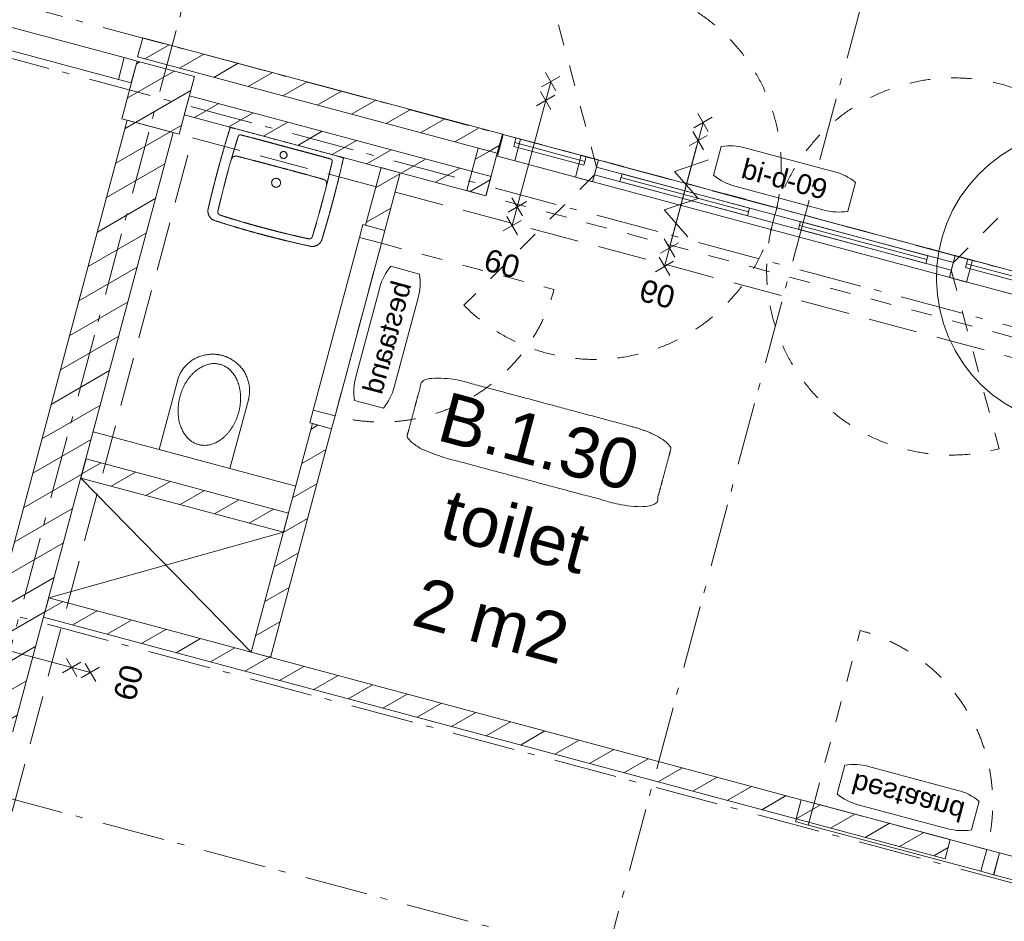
# Model space of a CAD drawing. Header units: millimetres. Extents: x -62314 to 79800, y -34032 to 28340.
# Tile 18 of 256: x 21959 to 26917, y -10217 to -5678. Entities that reach past the tile are written whole.
import ezdxf
from ezdxf.enums import TextEntityAlignment as Align

# ---------------------------------------------------------------- set-up
doc = ezdxf.new("R2010")
doc.units = ezdxf.units.MM
doc.header["$LTSCALE"] = 508
doc.header["$PDMODE"] = 1
doc.header["$PDSIZE"] = -2
for name, pattern in [('Dash Style-1', [0.41664, 0.20828, -0.20836]), ('Dash Style-2', [0.694425, 0.48607, -0.208355]), ('Dash Style-6', [1.04164, 0.625, -0.20828, 0.06943, -0.13893])]:
    doc.linetypes.add(name, pattern=pattern)
for name, color, linetype, lineweight in [('(00) tekening-bovenliggend', 8, 'Dash Style-1', 0), ('(00) tekening-lijn draairichting', 7, 'Dash Style-1', 0), ('(00) tekening-merk kozijn', 40, 'Continuous', 0), ('(00) tekening-stramien-algemeen', 7, 'Dash Style-6', 0), ('(00) tekening-verwijzing', 33, 'Fence_Line', 0), ('(00) tekst-algemeen', 8, 'Continuous', 0), ('(00) tekst-ruimtenummer-algemeen', 8, 'Continuous', 0), ('(00) tekst-ruimtenummer-gradering', 8, 'Continuous', 0), ('(00) tekst-tekening verwijzing', 8, 'Continuous', 0), ('(04) bouwaanvraag-brandweer-bestaand-WBDBO 60min', 1, 'Dash Style-2', 0), ('(21) buitenwanden-bestaand', 7, 'Continuous', 0), ('(74) sanitair vast', 8, 'Continuous', 0), ('(7_) vaste voorzieningen-(74) sanitair', 8, 'Continuous', 0), ('None', 7, 'Continuous', 0)]:
    doc.layers.add(name, color=color, linetype=linetype, lineweight=lineweight)
doc.styles.add('Arial', font='Arial')
doc.styles.add('Arial Bold (bold)', font='Arial Bold')
doc.styles.add('Arial Italic (italic)', font='Arial Italic')
doc.linetypes.add('Fence_Line', pattern='A,0,[1,Fence_Line.shx,S=0.19685,R=0,X=0,Y=-0.441942],-5', length=5)
pattern_1 = [(45, (0, 0), (-89.80256, 89.80256), [])]

# ---------------------------------------------------------------- blocks, each defined once
blk = doc.blocks.new('Group-56-1')
at = {"layer": '(04) bouwaanvraag-brandweer-bestaand-WBDBO 60min', "color": 1, "linetype": 'Continuous', "lineweight": 0, "transparency": 33554687}
for p, q in [((37.5, 412.5), (-37.5, 337.5)), ((37.5, 337.5), (-37.5, 412.5))]:
    blk.add_line(p, q, dxfattribs=at)
blk = doc.blocks.new('Group-57-1')
at = {"layer": '(04) bouwaanvraag-brandweer-bestaand-WBDBO 60min', "color": 1, "linetype": 'Continuous', "lineweight": 0, "transparency": 33554687}
for p, q in [((37.5, -412.5), (-37.5, -337.5)), ((37.5, -337.5), (-37.5, -412.5))]:
    blk.add_line(p, q, dxfattribs=at)
blk = doc.blocks.new('Group-58-1')
at = {"layer": '(04) bouwaanvraag-brandweer-bestaand-WBDBO 60min', "color": 1, "linetype": 'Continuous', "lineweight": 0, "transparency": 33554687}
for p, q in [((37.5, 314.5), (-37.5, 239.5)), ((37.5, 239.5), (-37.5, 314.5))]:
    blk.add_line(p, q, dxfattribs=at)
blk = doc.blocks.new('Group-59-1')
at = {"layer": '(04) bouwaanvraag-brandweer-bestaand-WBDBO 60min', "color": 1, "linetype": 'Continuous', "lineweight": 0, "transparency": 33554687}
for p, q in [((37.5, -314.5), (-37.5, -239.5)), ((37.5, -239.5), (-37.5, -314.5))]:
    blk.add_line(p, q, dxfattribs=at)
blk = doc.blocks.new('brand-60 wbdbo')
at = {"layer": '(04) bouwaanvraag-brandweer-bestaand-WBDBO 60min', "color": 1, "linetype": 'Continuous', "lineweight": 0, "transparency": 33554687}
blk.add_line((0, 375), (0, -375), dxfattribs=at)
at = {"layer": '(04) bouwaanvraag-brandweer-bestaand-WBDBO 60min', "color": 7, "linetype": 'Continuous', "lineweight": 0, "transparency": 33554687}
blk.add_point((0, 0), dxfattribs=at)
at = {"layer": '(04) bouwaanvraag-brandweer-bestaand-WBDBO 60min', "color": 1, "transparency": 33554687}
for name in ['Group-56-1', 'Group-58-1', 'Group-59-1', 'Group-57-1']:
    blk.add_blockref(name, (0, 0), dxfattribs=at)
at = {"layer": '(04) bouwaanvraag-brandweer-bestaand-WBDBO 60min', "color": 1, "transparency": 33554687, "insert": (0, -630.6), "char_height": 113.27, "attachment_point": 8, "line_spacing_factor": 0.962448, "style": 'Arial'}
blk.add_mtext('60', dxfattribs=at)
blk = doc.blocks.new('Group-62-1')
at = {"layer": 'None', "color": 17, "transparency": 33554687, "rotation": 90}
blk.add_blockref('brand-60 wbdbo', (23769.9, 8186.6), dxfattribs=at)
blk = doc.blocks.new('00-merk kozijn')
at = {"layer": '(00) tekening-merk kozijn', "color": 2, "lineweight": 0, "transparency": 33554687, "flags": 128}
blk.add_lwpolyline([(233.3, 50, 0.105357), (349.4, 74.7), (350, 75), (350, 225), (349.4, 225.3, 0.105357), (233.3, 250), (-233.3, 250, 0.105357), (-349.4, 225.3), (-350, 225), (-350, 75), (-349.4, 74.7, 0.105357), (-233.3, 50)], format="xyb", close=True, dxfattribs=at)
at = {"layer": 'None', "color": 7, "linetype": 'Continuous', "lineweight": 0, "transparency": 33554687}
blk.add_point((0, 0), dxfattribs=at)
at = {"layer": '(00) tekening-merk kozijn', "color": 2, "transparency": 33554687, "style": 'Arial'}
blk.add_attdef('MERK', text='', height=100.7, dxfattribs=at).set_placement((0, 149.9), align=Align.MIDDLE_CENTER)
blk = doc.blocks.new('bi-BESTAAND-01')
at = {"layer": '(00) tekening-lijn draairichting', "color": 17, "lineweight": 0, "transparency": 33554687, "flags": 128}
blk.add_lwpolyline([(67, -114), (67, -1014, 0.414214), (967, -114)], format="xyb", close=True, dxfattribs=at)
at = {"layer": 'None', "color": 17, "lineweight": 0, "transparency": 33554687, "flags": 128}
for points in [[(0, 0), (67, 0), (67, -114), (0, -114)], [(67, 0), (967, 0), (967, -114), (67, -114)], [(967, 0), (1034, 0), (1034, -114), (967, -114)]]:
    blk.add_lwpolyline(points, close=True, dxfattribs=at)
at = {"layer": '(00) tekening-merk kozijn', "color": 1, "transparency": 33554687}
ref = blk.add_blockref('00-merk kozijn', (517, -114), dxfattribs=dict(at, rotation=180))
ref.add_attrib('MERK', 'bestaand', dxfattribs={"color": 2, "transparency": 33554687, "height": 100.69, "style": 'Arial'}).set_placement((517, -263.9), align=Align.MIDDLE_CENTER)
blk = doc.blocks.new('Group-69-1')
at = {"layer": '(00) tekening-lijn draairichting', "color": 17, "lineweight": 0, "transparency": 33554687, "flags": 128}
blk.add_lwpolyline([(21738.8, 11220.2), (21738.8, 12120.2, -0.414214), (22638.8, 11220.2)], format="xyb", close=True, dxfattribs=at)
at = {"layer": 'None', "color": 17, "lineweight": 0, "transparency": 33554687, "flags": 128}
for points in [[(21671.8, 11220.2), (21738.8, 11220.2), (21738.8, 11106.2), (21671.8, 11106.2)], [(21738.8, 11220.2), (22638.8, 11220.2), (22638.8, 11106.2), (21738.8, 11106.2)], [(22638.8, 11220.2), (22705.8, 11220.2), (22705.8, 11106.2), (22638.8, 11106.2)], [(22705.8, 11220.4), (23508, 11220.4), (23508, 11106.4), (22705.8, 11106.4)], [(23508, 11220.4), (23575, 11220.4), (23575, 11106.4), (23508, 11106.4)]]:
    blk.add_lwpolyline(points, close=True, dxfattribs=at)
at = {"layer": '(00) tekening-merk kozijn', "color": 1, "transparency": 33554687}
ref = blk.add_blockref('00-merk kozijn', (22188.8, 11220.2), dxfattribs=dict(at, xscale=-1))
ref.add_attrib('MERK', 'bestaand', dxfattribs={"color": 2, "transparency": 33554687, "height": 100.69, "style": 'Arial'}).set_placement((22188.8, 11370.1), align=Align.MIDDLE_CENTER)
blk = doc.blocks.new('bi-BESTAAND-02')
at = {"layer": '(00) tekening-lijn draairichting', "color": 17, "lineweight": 0, "transparency": 33554687, "flags": 128}
blk.add_lwpolyline([(67, -114), (67, -1014, 0.414214), (967, -114)], format="xyb", close=True, dxfattribs=at)
at = {"layer": 'None', "color": 17, "lineweight": 0, "transparency": 33554687, "flags": 128}
for points in [[(0, 0), (67, 0), (67, -114), (0, -114)], [(67, 0), (967, 0), (967, -114), (67, -114)], [(967, 0), (1034, 0), (1034, -114), (967, -114)], [(1034, -0.2), (1593, -0.2), (1593, -114.2), (1034, -114.2)], [(1593, -0.2), (1660, -0.2), (1660, -114.2), (1593, -114.2)]]:
    blk.add_lwpolyline(points, close=True, dxfattribs=at)
at = {"layer": '(00) tekening-merk kozijn', "color": 1, "transparency": 33554687}
ref = blk.add_blockref('00-merk kozijn', (517, -114), dxfattribs=dict(at, rotation=180))
ref.add_attrib('MERK', 'bestaand', dxfattribs={"color": 2, "transparency": 33554687, "height": 100.69, "style": 'Arial'}).set_placement((517, -263.9), align=Align.MIDDLE_CENTER)
blk = doc.blocks.new('Group-72-1')
at = {"layer": '(00) tekening-bovenliggend', "color": 17, "lineweight": 0, "transparency": 33554687, "flags": 128}
blk.add_lwpolyline([(25447.2, 11341.4), (25447.2, 11020.3), (28299.3, 11020.3), (28299.3, 11341.4)], close=True, dxfattribs=at)
at = {"layer": 'None', "color": 17, "transparency": 33554687}
blk.add_blockref('Group-69-1', (0, 0), dxfattribs=at)
at = {"layer": 'None', "color": 17, "transparency": 33554687, "xscale": -1}
for name, p, rotation in [('bi-BESTAAND-01', (24886.6, 10720.1), 90), ('bi-BESTAAND-02', (27768, 8380.5), 180)]:
    blk.add_blockref(name, p, dxfattribs=dict(at, rotation=rotation))
blk = doc.blocks.new('74 badkamer wasbak')
at = {"layer": '(7_) vaste voorzieningen-(74) sanitair', "color": 17, "lineweight": 0, "transparency": 33554687, "flags": 128}
for points in [[(17.5, -65), (17.4, -66.7), (17.1, -68.4), (16.7, -70.1), (16.1, -71.7), (15.4, -73.3), (14.5, -74.7), (13.5, -76.1), (12.4, -77.4), (11.1, -78.5), (9.7, -79.5), (8.2, -80.4), (6.7, -81.2), (5.1, -81.7), (3.4, -82.2), (1.7, -82.4), (0, -82.5), (-1.7, -82.4), (-3.4, -82.2), (-5.1, -81.7), (-6.7, -81.2), (-8.2, -80.4), (-9.7, -79.5), (-11.1, -78.5), (-12.4, -77.4), (-13.5, -76.1), (-14.5, -74.7), (-15.4, -73.3), (-16.1, -71.7), (-16.7, -70.1), (-17.1, -68.4), (-17.4, -66.7), (-17.5, -65), (-17.4, -63.3), (-17.1, -61.6), (-16.7, -59.9), (-16.1, -58.3), (-15.4, -56.8), (-14.5, -55.3), (-13.5, -53.9), (-12.4, -52.7), (-11.1, -51.5), (-9.7, -50.5), (-8.2, -49.6), (-6.7, -48.9), (-5.1, -48.3), (-3.4, -47.9), (-1.7, -47.6), (0, -47.5), (1.7, -47.6), (3.4, -47.9), (5.1, -48.3), (6.7, -48.9), (8.2, -49.6), (9.7, -50.5), (11.1, -51.5), (12.4, -52.7), (13.5, -53.9), (14.5, -55.3), (15.4, -56.8), (16.1, -58.3), (16.7, -59.9), (17.1, -61.6), (17.4, -63.3)], [(22.5, -210), (22.4, -212.2), (22.1, -214.4), (21.5, -216.5), (20.8, -218.6), (19.8, -220.6), (18.7, -222.5), (17.4, -224.3), (15.9, -225.9), (14.3, -227.4), (12.5, -228.7), (10.6, -229.8), (8.6, -230.8), (6.5, -231.5), (4.4, -232.1), (2.2, -232.4), (0, -232.5), (-2.2, -232.4), (-4.4, -232.1), (-6.5, -231.5), (-8.6, -230.8), (-10.6, -229.8), (-12.5, -228.7), (-14.3, -227.4), (-15.9, -225.9), (-17.4, -224.3), (-18.7, -222.5), (-19.8, -220.6), (-20.8, -218.6), (-21.5, -216.5), (-22.1, -214.4), (-22.4, -212.2), (-22.5, -210), (-22.4, -207.8), (-22.1, -205.6), (-21.5, -203.5), (-20.8, -201.4), (-19.8, -199.4), (-18.7, -197.5), (-17.4, -195.7), (-15.9, -194.1), (-14.3, -192.6), (-12.5, -191.3), (-10.6, -190.2), (-8.6, -189.2), (-6.5, -188.5), (-4.4, -187.9), (-2.2, -187.6), (0, -187.5), (2.2, -187.6), (4.4, -187.9), (6.5, -188.5), (8.6, -189.2), (10.6, -190.2), (12.5, -191.3), (14.3, -192.6), (15.9, -194.1), (17.4, -195.7), (18.7, -197.5), (19.8, -199.4), (20.8, -201.4), (21.5, -203.5), (22.1, -205.6), (22.4, -207.8)]]:
    blk.add_lwpolyline(points, close=True, dxfattribs=at)
for points in [[(-248.9, -162.5, 0.00003), (-248.9, -163.2), (-249, -174.5, 0.00202), (-249.2, -198), (-249.2, -209.3, 0.00003), (-249.2, -210)], [(248.9, -162.5, -0.00003), (248.9, -163.2), (249, -174.5, -0.00202), (249.2, -198), (249.2, -209.3, -0.00003), (249.2, -210)]]:
    blk.add_lwpolyline(points, format="xyb", dxfattribs=at)
at = {"layer": '(7_) vaste voorzieningen-(74) sanitair', "color": 17, "lineweight": 0}
blk.add_open_spline([(0.7, -480), (0.7, -480), (0.7, -480), (27.7, -480), (54.7, -480), (82.6, -479.4), (110.6, -478.8), (147.3, -477.7), (184.1, -476.7), (212.2, -475.5), (240.2, -474.4), (261.5, -474.5), (274.2, -465.8), (296.6, -449), (296.8, -422.5), (297.2, -409.5), (297.6, -396.6), (298.2, -373.4), (298.8, -350.3), (299.3, -316.8), (299.8, -283.3), (299.9, -255.8), (300, -228.2), (299.7, -189.3), (299.5, -150.3), (298.7, -111.5), (297.9, -72.7), (296.7, -36.6), (295.4, -0.5), (295.4, -0.3), (295.4, 0), (0, 0), (-295.4, 0), (-295.4, -0.3), (-295.4, -0.5), (-296.7, -36.6), (-297.9, -72.7), (-298.7, -111.5), (-299.5, -150.3), (-299.7, -189.3), (-300, -228.2), (-299.9, -255.8), (-299.8, -283.3), (-299.3, -316.8), (-298.8, -350.3), (-298.2, -373.4), (-297.6, -396.6), (-297.2, -409.5), (-296.8, -422.5), (-296.6, -449), (-274.2, -465.8), (-261.5, -474.5), (-240.2, -474.4), (-212.2, -475.5), (-184.1, -476.7), (-147.3, -477.7), (-110.6, -478.8), (-82.6, -479.4), (-54.7, -480), (-27.7, -480), (-0.7, -480), (-0.7, -480), (-0.7, -480), (-0.3, -480), (0, -480), (0.3, -480), (0.7, -480)], degree=2, knots=[0, 0, 0, 0, 0, 0.019128, 0.019128, 0.0389, 0.0389, 0.064952, 0.064952, 0.084817, 0.084817, 0.099902, 0.099902, 0.127406, 0.127406, 0.140839, 0.140839, 0.164858, 0.164858, 0.199591, 0.199591, 0.228175, 0.228175, 0.268572, 0.268572, 0.308858, 0.308858, 0.346278, 0.346278, 0.346561, 0.346561, 0.652966, 0.652966, 0.65325, 0.65325, 0.69067, 0.69067, 0.730956, 0.730956, 0.771353, 0.771353, 0.799937, 0.799937, 0.834669, 0.834669, 0.858688, 0.858688, 0.872121, 0.872121, 0.899626, 0.899626, 0.914711, 0.914711, 0.934576, 0.934576, 0.960627, 0.960627, 0.9804, 0.9804, 0.999528, 0.999528, 0.999528, 0.999528, 0.999764, 0.999764, 1, 1, 1], dxfattribs=at)
at = {"layer": '(7_) vaste voorzieningen-(74) sanitair', "color": 17, "lineweight": 0, "transparency": 33554687}
for points, knots in [([(-248.2, -140.3), (-248.2, -139.7), (-247.9, -125.2), (-247.4, -107.1), (-247.2, -99.2), (-246.9, -90.4), (-246.4, -75), (-245.8, -57.1), (-245.3, -43.2), (-245, -36.1), (-245, -35.7)], [0, 0, 0, 0.124088, 0.248176, 0.372264, 0.496353, 0.620441, 0.744529, 0.868617, 0.992705, 1, 1, 1]), ([(-245, -35.7), (-245, -35.7), (-245, -35.4), (-245, -34.9), (-244.9, -34.2), (-244.8, -33.7), (-244.8, -33.1), (-244.7, -32.6), (-244.6, -32.2), (-244.5, -31.7), (-244.4, -31.2), (-244.2, -30.8), (-244.1, -30.5), (-244, -30.2), (-243.9, -29.8), (-243.6, -29.3), (-243.4, -28.9), (-243.1, -28.4), (-242.9, -28), (-242.6, -27.6), (-242.3, -27.2), (-241.9, -26.8), (-241.6, -26.4), (-241.2, -26.1), (-240.9, -25.8), (-240.5, -25.5), (-240.1, -25.2), (-239.7, -24.9), (-239.3, -24.7), (-238.9, -24.5), (-238.5, -24.3), (-238.1, -24.1), (-237.7, -24), (-237.3, -23.8), (-236.9, -23.7), (-236.5, -23.6), (-236.1, -23.5), (-235.6, -23.4), (-235.2, -23.4), (-234.8, -23.3), (-234.4, -23.3), (-234.2, -23.3), (-234.2, -23.3)], [0, 0, 0, 0.024896, 0.049792, 0.074689, 0.099585, 0.124481, 0.149377, 0.174273, 0.199169, 0.224066, 0.248962, 0.273858, 0.298754, 0.32365, 0.348546, 0.373443, 0.398339, 0.423235, 0.448131, 0.473027, 0.497924, 0.52282, 0.547716, 0.572612, 0.597508, 0.622404, 0.647301, 0.672197, 0.697093, 0.721989, 0.746885, 0.771782, 0.796678, 0.821574, 0.84647, 0.871366, 0.896262, 0.921159, 0.946055, 0.970951, 0.995847, 1, 1, 1]), ([(0, -22.7), (-1.4, -22.7), (-14.1, -22.7), (-35.9, -22.6), (-56.8, -22.6), (-76.6, -22.5), (-95.5, -22.5), (-113.4, -22.4), (-130.4, -22.4), (-146.4, -22.5), (-165.2, -22.5), (-190.2, -22.7), (-212.2, -22.9), (-225, -23.1), (-231.7, -23.2), (-233.9, -23.3), (-234.2, -23.3)], [0, 0, 0, 0.070664, 0.141328, 0.211991, 0.282655, 0.353319, 0.423983, 0.494646, 0.56531, 0.635974, 0.706638, 0.777302, 0.847965, 0.918629, 0.989293, 1, 1, 1]), ([(0, -22.7), (1.4, -22.7), (14.1, -22.7), (35.9, -22.6), (56.8, -22.6), (76.6, -22.5), (95.5, -22.5), (113.4, -22.4), (130.4, -22.4), (146.4, -22.5), (165.2, -22.5), (190.2, -22.7), (212.2, -22.9), (225, -23.1), (231.7, -23.2), (233.9, -23.3), (234.2, -23.3)], [0, 0, 0, 0.070664, 0.141328, 0.211991, 0.282655, 0.353319, 0.423983, 0.494646, 0.56531, 0.635974, 0.706638, 0.777302, 0.847965, 0.918629, 0.989293, 1, 1, 1]), ([(245, -35.7), (245, -35.7), (245, -35.4), (245, -34.9), (244.9, -34.2), (244.8, -33.7), (244.8, -33.1), (244.7, -32.6), (244.6, -32.2), (244.5, -31.7), (244.4, -31.2), (244.2, -30.8), (244.1, -30.5), (244, -30.2), (243.9, -29.8), (243.6, -29.3), (243.4, -28.9), (243.1, -28.4), (242.9, -28), (242.6, -27.6), (242.3, -27.2), (241.9, -26.8), (241.6, -26.4), (241.2, -26.1), (240.9, -25.8), (240.5, -25.5), (240.1, -25.2), (239.7, -24.9), (239.3, -24.7), (238.9, -24.5), (238.5, -24.3), (238.1, -24.1), (237.7, -24), (237.3, -23.8), (236.9, -23.7), (236.5, -23.6), (236.1, -23.5), (235.6, -23.4), (235.2, -23.4), (234.8, -23.3), (234.4, -23.3), (234.2, -23.3), (234.2, -23.3)], [0, 0, 0, 0.024896, 0.049792, 0.074689, 0.099585, 0.124481, 0.149377, 0.174273, 0.199169, 0.224066, 0.248962, 0.273858, 0.298754, 0.32365, 0.348546, 0.373443, 0.398339, 0.423235, 0.448131, 0.473027, 0.497924, 0.52282, 0.547716, 0.572612, 0.597508, 0.622404, 0.647301, 0.672197, 0.697093, 0.721989, 0.746885, 0.771782, 0.796678, 0.821574, 0.84647, 0.871366, 0.896262, 0.921159, 0.946055, 0.970951, 0.995847, 1, 1, 1]), ([(248.2, -140.3), (248.2, -139.7), (247.9, -125.2), (247.4, -107.1), (247.2, -99.2), (246.9, -90.4), (246.4, -75), (245.8, -57.1), (245.3, -43.2), (245, -36.1), (245, -35.7)], [0, 0, 0, 0.124088, 0.248176, 0.372264, 0.496353, 0.620441, 0.744529, 0.868617, 0.992705, 1, 1, 1]), ([(-248.2, -140.3), (-248.2, -140.4), (-248.3, -141.8), (-248.3, -144), (-248.4, -146), (-248.5, -147.9), (-248.5, -149.9), (-248.6, -151.9), (-248.7, -153.9), (-248.7, -155.8), (-248.8, -157.8), (-248.8, -159.8), (-248.8, -161.5), (-248.8, -162.4), (-248.9, -162.5)], [0, 0, 0, 0.082192, 0.164384, 0.246575, 0.328767, 0.410959, 0.493151, 0.575343, 0.657534, 0.739726, 0.821918, 0.90411, 0.986301, 1, 1, 1]), ([(-246.8, -151.2), (-246.8, -151.1), (-246.8, -150.7), (-246.8, -150), (-246.7, -149.4), (-246.7, -148.9), (-246.6, -148.3), (-246.5, -147.8), (-246.4, -147.2), (-246.2, -146.7), (-246.1, -146.1), (-245.9, -145.6), (-245.7, -145.1), (-245.5, -144.6), (-245.3, -144), (-245.1, -143.5), (-244.9, -143.1), (-244.8, -142.9), (-244.8, -142.8)], [0, 0, 0, 0.061855, 0.123711, 0.185566, 0.247422, 0.309277, 0.371133, 0.432988, 0.494844, 0.556699, 0.618555, 0.68041, 0.742266, 0.804121, 0.865976, 0.927832, 0.989687, 1, 1, 1]), ([(-244.8, -142.8), (-244.7, -142.8), (-244.5, -142.3), (-244, -141.6), (-243.6, -140.9), (-243.2, -140.3), (-242.7, -139.7), (-242.2, -139.1), (-241.7, -138.6), (-241.2, -138), (-240.6, -137.5), (-240.1, -137), (-239.5, -136.5), (-238.9, -136), (-238.2, -135.6), (-237.7, -135.2), (-237.4, -135), (-237.4, -135)], [0, 0, 0, 0.065934, 0.131868, 0.197802, 0.263736, 0.32967, 0.395605, 0.461539, 0.527473, 0.593407, 0.659341, 0.725275, 0.791209, 0.857143, 0.923077, 0.989011, 1, 1, 1]), ([(-237.4, -135), (-237.3, -135), (-236.9, -134.7), (-236.4, -134.4), (-235.7, -134.1), (-234.8, -133.6), (-233.8, -133.2), (-232.9, -132.9), (-231.9, -132.5), (-230.9, -132.3), (-229.9, -132), (-228.9, -131.8), (-227.9, -131.7), (-226.9, -131.6), (-225.9, -131.5), (-225, -131.4), (-224.6, -131.4), (-224.5, -131.4)], [0, 0, 0, 0.065934, 0.131869, 0.197803, 0.263737, 0.329672, 0.395606, 0.46154, 0.527474, 0.593409, 0.659343, 0.725277, 0.791212, 0.857146, 0.92308, 0.989015, 1, 1, 1]), ([(-224.5, -131.4), (-223.3, -131.4), (-207.3, -131.2), (-171.8, -130.9), (-132.4, -130.6), (-103, -130.5), (-81.5, -130.4), (-59.7, -130.4), (-25.8, -130.4), (-3, -130.4), (-1.5, -130.4), (0, -130.4)], [0, 0, 0, 0.123999, 0.247997, 0.371996, 0.495995, 0.619993, 0.743992, 0.867991, 0.991989, 0.991989, 1, 1, 1]), ([(224.5, -131.4), (223.3, -131.4), (207.3, -131.2), (171.8, -130.9), (132.4, -130.6), (103, -130.5), (81.5, -130.4), (59.7, -130.4), (25.8, -130.4), (3, -130.4), (1.5, -130.4), (0, -130.4)], [0, 0, 0, 0.123999, 0.247997, 0.371996, 0.495995, 0.619993, 0.743992, 0.867991, 0.991989, 0.991989, 1, 1, 1]), ([(237.4, -135), (237.3, -135), (236.9, -134.7), (236.4, -134.4), (235.7, -134.1), (234.8, -133.6), (233.8, -133.2), (232.9, -132.9), (231.9, -132.5), (230.9, -132.3), (229.9, -132), (228.9, -131.8), (227.9, -131.7), (226.9, -131.6), (225.9, -131.5), (225, -131.4), (224.6, -131.4), (224.5, -131.4)], [0, 0, 0, 0.065934, 0.131869, 0.197803, 0.263737, 0.329672, 0.395606, 0.46154, 0.527474, 0.593409, 0.659343, 0.725277, 0.791212, 0.857146, 0.92308, 0.989015, 1, 1, 1]), ([(244.8, -142.8), (244.7, -142.8), (244.5, -142.3), (244, -141.6), (243.6, -140.9), (243.2, -140.3), (242.7, -139.7), (242.2, -139.1), (241.7, -138.6), (241.2, -138), (240.6, -137.5), (240.1, -137), (239.5, -136.5), (238.9, -136), (238.2, -135.6), (237.7, -135.2), (237.4, -135), (237.4, -135)], [0, 0, 0, 0.065934, 0.131868, 0.197802, 0.263736, 0.32967, 0.395605, 0.461539, 0.527473, 0.593407, 0.659341, 0.725275, 0.791209, 0.857143, 0.923077, 0.989011, 1, 1, 1]), ([(246.8, -151.2), (246.8, -151.1), (246.8, -150.7), (246.8, -150), (246.7, -149.4), (246.7, -148.9), (246.6, -148.3), (246.5, -147.8), (246.4, -147.2), (246.2, -146.7), (246.1, -146.1), (245.9, -145.6), (245.7, -145.1), (245.5, -144.6), (245.3, -144), (245.1, -143.5), (244.9, -143.1), (244.8, -142.9), (244.8, -142.8)], [0, 0, 0, 0.061855, 0.123711, 0.185566, 0.247422, 0.309277, 0.371133, 0.432988, 0.494844, 0.556699, 0.618555, 0.68041, 0.742266, 0.804121, 0.865976, 0.927832, 0.989687, 1, 1, 1]), ([(248.2, -140.3), (248.2, -140.4), (248.3, -141.8), (248.3, -144), (248.4, -146), (248.5, -147.9), (248.5, -149.9), (248.6, -151.9), (248.7, -153.9), (248.7, -155.8), (248.8, -157.8), (248.8, -159.8), (248.8, -161.5), (248.8, -162.4), (248.9, -162.5)], [0, 0, 0, 0.082192, 0.164384, 0.246575, 0.328767, 0.410959, 0.493151, 0.575343, 0.657534, 0.739726, 0.821918, 0.90411, 0.986301, 1, 1, 1]), ([(-249.2, -210), (-249.2, -210.9), (-249.3, -223.8), (-249.3, -242), (-249.2, -263.6), (-249, -286.6), (-248.8, -307.1), (-248.3, -343.3), (-247.8, -372.1), (-247.5, -384.5), (-247.1, -400.7), (-246.9, -409.9), (-246.9, -410.2), (-246.9, -410.5)], [0, 0, 0, 0.099687, 0.199375, 0.299062, 0.398749, 0.498437, 0.598124, 0.697811, 0.797499, 0.897186, 0.996873, 0.996873, 1, 1, 1]), ([(249.2, -210), (249.2, -210.9), (249.3, -223.8), (249.3, -242), (249.2, -263.6), (249, -286.6), (248.8, -307.1), (248.3, -343.3), (247.8, -372.1), (247.5, -384.5), (247.1, -400.7), (246.9, -409.9), (246.9, -410.2), (246.9, -410.5)], [0, 0, 0, 0.099687, 0.199375, 0.299062, 0.398749, 0.498437, 0.598124, 0.697811, 0.797499, 0.897186, 0.996873, 0.996873, 1, 1, 1]), ([(-246.9, -410.5), (-246.8, -411.3), (-246.8, -412.8), (-246.7, -414), (-246.7, -415.2), (-246.6, -416.4), (-246.6, -417.6), (-246.5, -418.8), (-246.4, -420), (-246.3, -421.1), (-246.2, -422.3), (-246.1, -423.4), (-246, -424.1), (-245.9, -424.8), (-245.8, -425.5), (-245.7, -426.2), (-245.6, -426.8), (-245.5, -427.5), (-245.3, -428.1), (-245.2, -428.7), (-245, -429.4), (-244.8, -430), (-244.6, -430.6), (-244.4, -431.1), (-244.2, -431.6), (-243.9, -432.1), (-243.7, -432.6), (-243.5, -433.1), (-243.2, -433.5), (-242.9, -433.9), (-242.7, -434.3), (-242.4, -434.6), (-242.1, -435), (-241.6, -435.5), (-241.2, -435.9), (-240.7, -436.3), (-240.2, -436.6), (-239.8, -436.9), (-239.2, -437.2), (-238.7, -437.5), (-238.3, -437.7), (-237.9, -437.9), (-237.5, -438.1), (-236.9, -438.3), (-236.3, -438.5), (-235.6, -438.7), (-234.5, -439), (-233.7, -439.2), (-232.8, -439.4), (-231.5, -439.7), (-230.5, -439.8), (-229.8, -439.9), (-229, -440), (-228.2, -440.1), (-227.4, -440.2), (-226.6, -440.3), (-225.3, -440.4), (-223.6, -440.5), (-221.7, -440.6), (-219.8, -440.7), (-217.9, -440.8), (-216, -440.9), (-215.1, -440.9), (-215, -440.9)], [0, 0, 0, 0.016374, 0.032748, 0.049122, 0.065497, 0.081871, 0.098245, 0.114619, 0.130993, 0.147367, 0.163742, 0.180116, 0.19649, 0.212864, 0.229238, 0.245612, 0.261987, 0.278361, 0.294735, 0.311109, 0.327483, 0.343857, 0.360232, 0.376606, 0.39298, 0.409354, 0.425728, 0.442102, 0.458477, 0.474851, 0.491225, 0.507599, 0.523973, 0.540347, 0.556721, 0.573096, 0.58947, 0.605844, 0.622218, 0.638592, 0.654966, 0.671341, 0.687715, 0.704089, 0.720463, 0.736837, 0.753211, 0.769586, 0.78596, 0.802334, 0.818708, 0.835082, 0.851456, 0.867831, 0.884205, 0.900579, 0.916953, 0.933327, 0.949701, 0.966076, 0.98245, 0.998824, 1, 1, 1]), ([(-215, -440.9), (-214.9, -441), (-211.5, -441.1), (-195.9, -441.7), (-178.7, -442.4), (-168.4, -442.7), (-150.3, -443.3), (-125.4, -444.1), (-93.7, -444.8), (-68, -445.1), (-47.9, -445.3), (-26.3, -445.5), (-10.4, -445.5), (-1.1, -445.5), (0, -445.5)], [0, 0, 0, 0.082444, 0.164888, 0.247332, 0.329776, 0.41222, 0.494664, 0.577108, 0.659552, 0.741996, 0.82444, 0.906884, 0.989328, 1, 1, 1]), ([(215, -440.9), (214.9, -441), (211.5, -441.1), (195.9, -441.7), (178.7, -442.4), (168.4, -442.7), (150.3, -443.3), (125.4, -444.1), (93.7, -444.8), (68, -445.1), (47.9, -445.3), (26.3, -445.5), (10.4, -445.5), (1.1, -445.5), (0, -445.5)], [0, 0, 0, 0.082444, 0.164888, 0.247332, 0.329776, 0.41222, 0.494664, 0.577108, 0.659552, 0.741996, 0.82444, 0.906884, 0.989328, 1, 1, 1]), ([(246.9, -410.5), (246.8, -411.3), (246.8, -412.8), (246.7, -414), (246.7, -415.2), (246.6, -416.4), (246.6, -417.6), (246.5, -418.8), (246.4, -420), (246.3, -421.1), (246.2, -422.3), (246.1, -423.4), (246, -424.1), (245.9, -424.8), (245.8, -425.5), (245.7, -426.2), (245.6, -426.8), (245.5, -427.5), (245.3, -428.1), (245.2, -428.7), (245, -429.4), (244.8, -430), (244.6, -430.6), (244.4, -431.1), (244.2, -431.6), (243.9, -432.1), (243.7, -432.6), (243.5, -433.1), (243.2, -433.5), (242.9, -433.9), (242.7, -434.3), (242.4, -434.6), (242.1, -435), (241.6, -435.5), (241.2, -435.9), (240.7, -436.3), (240.2, -436.6), (239.8, -436.9), (239.2, -437.2), (238.7, -437.5), (238.3, -437.7), (237.9, -437.9), (237.5, -438.1), (236.9, -438.3), (236.3, -438.5), (235.6, -438.7), (234.5, -439), (233.7, -439.2), (232.8, -439.4), (231.5, -439.7), (230.5, -439.8), (229.8, -439.9), (229, -440), (228.2, -440.1), (227.4, -440.2), (226.6, -440.3), (225.3, -440.4), (223.6, -440.5), (221.7, -440.6), (219.8, -440.7), (217.9, -440.8), (216, -440.9), (215.1, -440.9), (215, -440.9)], [0, 0, 0, 0.016374, 0.032748, 0.049122, 0.065497, 0.081871, 0.098245, 0.114619, 0.130993, 0.147367, 0.163742, 0.180116, 0.19649, 0.212864, 0.229238, 0.245612, 0.261987, 0.278361, 0.294735, 0.311109, 0.327483, 0.343857, 0.360232, 0.376606, 0.39298, 0.409354, 0.425728, 0.442102, 0.458477, 0.474851, 0.491225, 0.507599, 0.523973, 0.540347, 0.556721, 0.573096, 0.58947, 0.605844, 0.622218, 0.638592, 0.654966, 0.671341, 0.687715, 0.704089, 0.720463, 0.736837, 0.753211, 0.769586, 0.78596, 0.802334, 0.818708, 0.835082, 0.851456, 0.867831, 0.884205, 0.900579, 0.916953, 0.933327, 0.949701, 0.966076, 0.98245, 0.998824, 1, 1, 1])]:
    blk.add_open_spline(points, degree=2, knots=knots, dxfattribs=at)
blk = doc.blocks.new('74-1-toilet')
at = {"layer": '(7_) vaste voorzieningen-(74) sanitair', "color": 17, "lineweight": 0, "flags": 128}
blk.add_lwpolyline([(-498.4, 185), (-140, 185), (-140, -185), (-498.4, -185)], dxfattribs=at)
at = {"layer": '(7_) vaste voorzieningen-(74) sanitair', "color": 17, "lineweight": 0}
for points in [[(-498.4, 185), (-547.1, 185), (-631.3, 135.4), (-680, 49.6), (-680, 0)], [(-529.5, 133.5), (-481, 154), (-369, 154), (-272, 113), (-216, 42), (-216, -40), (-272, -111), (-369, -152), (-481, -152), (-578, -111), (-634, -40), (-634, 42), (-578, 113), (-529.5, 133.5)], [(-680, 0), (-680, -49.6), (-631.3, -135.4), (-547.1, -185), (-498.4, -185)]]:
    blk.add_open_spline(points, degree=2, dxfattribs=at)
blk = doc.blocks.new('(00)-1-ruimtenummer-200')
at = {"layer": '(00) tekst-ruimtenummer-algemeen', "color": 17, "lineweight": 0, "transparency": 33554687}
blk.add_open_spline([(433.3, 618), (491.4, 618), (591.9, 600.3), (650, 569.8), (650, 420.4), (650, 271.1), (591.9, 240.5), (491.4, 222.9), (0, 222.9), (-491.4, 222.9), (-591.9, 240.5), (-650, 271.1), (-650, 420.4), (-650, 569.8), (-591.9, 600.3), (-491.4, 618), (-14.5, 618), (433.3, 618)], degree=2, knots=[0, 0, 0, 0.013296, 0.026591, 0.039887, 0.251662, 0.264958, 0.278253, 0.291549, 0.503324, 0.51662, 0.529915, 0.543211, 0.754986, 0.768281, 0.781577, 0.794873, 1, 1, 1], dxfattribs=at)
at = {"layer": 'None', "color": 7, "linetype": 'Continuous', "lineweight": 0}
blk.add_point((0, 0), dxfattribs=at)
at = {"layer": '(00) tekst-ruimtenummer-algemeen', "color": 17, "transparency": 33554687, "style": 'Arial'}
for tag, p in [('nummer', (0, 222.9)), ('naam', (0, -243.4)), ('oppervlak', (0, -709.7))]:
    blk.add_attdef(tag, text='', height=251.7, dxfattribs=at).set_placement(p, align=Align.BOTTOM_CENTER)
at = {"layer": '(00) tekst-ruimtenummer-gradering', "color": 17, "transparency": 33554687, "style": 'Arial Italic (italic)'}
blk.add_attdef('personen', text='', height=251.7, dxfattribs=at).set_placement((0, -875.5), align=Align.TOP_CENTER)
at = {"layer": 'None', "color": 0, "flags": 1}
blk.add_attdef('klasse', (-1353.2, -1667.8), '', height=251.7, dxfattribs=at)
blk = doc.blocks.new('Group-148-1')
at = {"layer": '(00) tekening-lijn draairichting', "color": 17, "lineweight": 0, "transparency": 33554687}
blk.add_line((501.2, -37), (36.2, 768.4), dxfattribs=at)
blk.add_arc((501.2, -37), 930, 0, 120, dxfattribs=at)
blk = doc.blocks.new('Group-149-1')
at = {"layer": '(00) tekening-lijn draairichting', "color": 17, "lineweight": 0, "transparency": 33554687}
blk.add_line((2361.2, -37), (2826.2, 768.4), dxfattribs=at)
blk.add_arc((2361.2, -37), 930, 60, 180, dxfattribs=at)
blk = doc.blocks.new('Group-150-1')
at = {"layer": '(00) tekening-lijn draairichting', "color": 17, "lineweight": 0, "transparency": 33554687}
blk.add_line((501.2, -77), (36.2, -882.4), dxfattribs=at)
blk.add_arc((501.2, -77), 930, 240, 0, dxfattribs=at)
blk = doc.blocks.new('Group-151-1')
at = {"layer": '(00) tekening-lijn draairichting', "color": 17, "lineweight": 0, "transparency": 33554687}
blk.add_line((2361.2, -77), (2826.2, -882.4), dxfattribs=at)
blk.add_arc((2361.2, -77), 930, 180, 300, dxfattribs=at)
blk = doc.blocks.new('bi-d-09 plt')
at = {"layer": 'None', "color": 17, "lineweight": 0, "transparency": 33554687}
for p, q in [((71, -25), (71, 0)), ((436.2, -25), (436.2, 0)), ((2426.2, -25), (2426.2, 0)), ((2794.8, -25), (2794.8, 0)), ((633.7, -57), (1298.7, -57)), ((2228.7, -57), (1563.7, -57))]:
    blk.add_line(p, q, dxfattribs=at)
at = {"layer": 'None', "color": 17, "lineweight": 0, "transparency": 33554687, "flags": 128}
for points in [[(5, 0), (2857.4, 0), (2857.4, -114), (5, -114)], [(5, 0), (95, 0), (95, -114), (5, -114)], [(411.2, 0), (501.2, 0), (501.2, -114), (411.2, -114)], [(2361.2, 0), (2451.2, 0), (2451.2, -114), (2361.2, -114)], [(2767.4, 0), (2857.4, 0), (2857.4, -114), (2767.4, -114)], [(71, -25), (436.2, -25), (436.2, -45), (71, -45)], [(501.2, -37), (1431.2, -37), (1431.2, -77), (501.2, -77)], [(633.7, -37), (1298.7, -37), (1298.7, -77), (633.7, -77)], [(1431.2, -37), (2361.2, -37), (2361.2, -77), (1431.2, -77)], [(1563.7, -37), (2228.7, -37), (2228.7, -77), (1563.7, -77)], [(2426.2, -25), (2794.8, -25), (2794.8, -45), (2426.2, -45)]]:
    blk.add_lwpolyline(points, close=True, dxfattribs=at)
at = {"layer": 'None', "color": 7, "linetype": 'Continuous', "lineweight": 0, "transparency": 33554687}
for p in [(0, 0), (2862.4, 0)]:
    blk.add_point(p, dxfattribs=at)
at = {"layer": '(00) tekst-algemeen', "color": 17, "transparency": 33554687}
blk.add_blockref('00-merk kozijn', (1431.2, 0), dxfattribs=at).add_auto_attribs({'MERK': 'bi-d-09'})
at = {"layer": 'None', "color": 17, "transparency": 33554687}
for name in ['Group-148-1', 'Group-149-1', 'Group-150-1', 'Group-151-1']:
    blk.add_blockref(name, (0, 0), dxfattribs=at)
blk = doc.blocks.new('Group-75-1')
at = {"layer": '(04) bouwaanvraag-brandweer-bestaand-WBDBO 60min', "color": 1, "lineweight": 0, "transparency": 33554687}
for p, q in [((-37.5, -412.5), (37.5, -337.5)), ((-37.5, -337.5), (37.5, -412.5))]:
    blk.add_line(p, q, dxfattribs=at)
blk = doc.blocks.new('Group-76-1')
at = {"layer": '(04) bouwaanvraag-brandweer-bestaand-WBDBO 60min', "color": 1, "lineweight": 0, "transparency": 33554687}
for p, q in [((-37.5, 412.5), (37.5, 337.5)), ((-37.5, 337.5), (37.5, 412.5))]:
    blk.add_line(p, q, dxfattribs=at)
blk = doc.blocks.new('Group-77-1')
at = {"layer": '(04) bouwaanvraag-brandweer-bestaand-WBDBO 60min', "color": 1, "lineweight": 0, "transparency": 33554687}
for p, q in [((-37.5, 241.1), (37.5, 316.1)), ((-37.5, 316.1), (37.5, 241.1))]:
    blk.add_line(p, q, dxfattribs=at)
blk = doc.blocks.new('Group-78-1')
at = {"layer": '(04) bouwaanvraag-brandweer-bestaand-WBDBO 60min', "color": 1, "lineweight": 0, "transparency": 33554687}
for p, q in [((-37.5, -242.9), (37.5, -317.9)), ((-37.5, -317.9), (37.5, -242.9))]:
    blk.add_line(p, q, dxfattribs=at)
blk = doc.blocks.new('Group-79-1')
at = {"layer": '(04) bouwaanvraag-brandweer-bestaand-WBDBO 60min', "color": 1, "linetype": 'Continuous', "lineweight": 0, "transparency": 33554687}
for p, q in [((75, 200), (-75, 100)), ((75, 0), (-75, 100)), ((75, 0), (-75, -100)), ((-75, -100), (75, -200))]:
    blk.add_line(p, q, dxfattribs=at)
blk = doc.blocks.new('brand-zs deur-2')
at = {"layer": '(04) bouwaanvraag-brandweer-bestaand-WBDBO 60min', "color": 1, "linetype": 'Continuous', "lineweight": 0, "transparency": 33554687}
blk.add_line((0, -250), (0, 250), dxfattribs=at)
at = {"layer": '(04) bouwaanvraag-brandweer-bestaand-WBDBO 60min', "color": 7, "linetype": 'Continuous', "lineweight": 0, "transparency": 33554687}
blk.add_point((0, 0), dxfattribs=at)
at = {"layer": '(04) bouwaanvraag-brandweer-bestaand-WBDBO 60min', "color": 1, "transparency": 33554687}
blk.add_blockref('Group-79-1', (0, 0), dxfattribs=at)
blk = doc.blocks.new('brand-rw 60 + zelfs')
at = {"layer": '(04) bouwaanvraag-brandweer-bestaand-WBDBO 60min', "color": 1, "linetype": 'Continuous', "lineweight": 0, "transparency": 33554687}
blk.add_line((0, -375), (0, 375), dxfattribs=at)
at = {"layer": '(04) bouwaanvraag-brandweer-bestaand-WBDBO 60min', "color": 7, "linetype": 'Continuous', "lineweight": 0, "transparency": 33554687}
blk.add_point((0, 0), dxfattribs=at)
at = {"layer": '(04) bouwaanvraag-brandweer-bestaand-WBDBO 60min', "color": 1, "transparency": 33554687}
for name in ['Group-76-1', 'Group-77-1', 'Group-78-1', 'Group-75-1']:
    blk.add_blockref(name, (0, 0), dxfattribs=at)
at = {"layer": 'None', "color": 17, "transparency": 33554687}
blk.add_blockref('brand-zs deur-2', (0, 0), dxfattribs=at)
at = {"layer": '(04) bouwaanvraag-brandweer-bestaand-WBDBO 60min', "color": 1, "transparency": 33554687, "insert": (0, 459.4875), "char_height": 113.27474, "attachment_point": 8, "line_spacing_factor": 0.962448, "style": 'Arial'}
blk.add_mtext('60', dxfattribs=at)
blk = doc.blocks.new('blok B 01 (2D)')
at = {"layer": '(21) buitenwanden-bestaand', "linetype": 'Continuous', "lineweight": 0, "transparency": 33554687}
h = blk.add_hatch(dxfattribs=at)
h.set_pattern_fill('Brick', style=0, pattern_type=2)
h.set_pattern_definition(pattern_1)
h.paths.add_polyline_path([(25447.1, 11241.4), (25447.1, 11341.4), (23572, 11341.4), (23572, 11241.4)])
h = blk.add_hatch(dxfattribs=at)
h.set_pattern_fill('Brick', style=0, pattern_type=2)
h.set_pattern_definition(pattern_1)
h.paths.add_polyline_path([(23575.4, 11220), (23875.4, 11220), (23875.4, 10920), (23575.4, 10920)])
h = blk.add_hatch(dxfattribs=at)
h.set_pattern_fill('Brick', style=0, pattern_type=2)
h.set_pattern_definition(pattern_1)
h.paths.add_polyline_path([(25347.1, 11020.5), (25447.1, 11020.5), (25447.1, 11241.4), (25347.1, 11241.4)])
h = blk.add_hatch(dxfattribs=at)
h.set_pattern_fill('Brick', style=0, pattern_type=2)
h.set_pattern_definition(pattern_1)
h.paths.add_polyline_path([(23875, 11020.3), (25447.2, 11020.3), (25447.2, 11120.3), (23875, 11120.3)])
h = blk.add_hatch(dxfattribs=at)
h.set_pattern_fill('Brick', style=0, pattern_type=2)
h.set_pattern_definition(pattern_1)
h.paths.add_polyline_path([(24900.6, 10720.1), (25000.6, 10720.1), (25000.6, 11020.5), (24900.6, 11020.5)])
h = blk.add_hatch(dxfattribs=at)
h.set_pattern_fill('Brick', style=0, pattern_type=2)
h.set_pattern_definition(pattern_1)
h.paths.add_polyline_path([(23844.6, 7798.4), (23844.6, 10920), (23604.6, 10920), (23604.6, 7798.4)])
h = blk.add_hatch(dxfattribs=at)
h.set_pattern_fill('Brick', style=0, pattern_type=2)
h.set_pattern_definition(pattern_1)
h.paths.add_polyline_path([(25000.6, 8494.7), (25000.6, 9686.1), (24900.6, 9686.1), (24900.6, 8494.7)])
h = blk.add_hatch(dxfattribs=at)
h.set_pattern_fill('Brick', style=0, pattern_type=2)
h.set_pattern_definition(pattern_1)
h.paths.add_polyline_path([(24900.6, 9120), (24900.6, 9220), (23844.9, 9220), (23844.9, 9120)])
h = blk.add_hatch(dxfattribs=at)
h.set_pattern_fill('Brick', style=0, pattern_type=2)
h.set_pattern_definition(pattern_1)
h.paths.add_polyline_path([(23844.8, 8494.7), (27768, 8494.7), (27768, 8394.7), (23844.8, 8394.7)])
h = blk.add_hatch(dxfattribs=at)
h.set_pattern_fill('Brick', style=0, pattern_type=2)
h.set_pattern_definition(pattern_1)
h.paths.add_polyline_path([(27768, 8494.7), (28545, 8494.7), (28545, 8394.7), (27768, 8394.7)])
at = {"layer": '(04) bouwaanvraag-brandweer-bestaand-WBDBO 60min', "color": 6, "lineweight": 0, "transparency": 33554687}
for p, q in [((23944.6, 0), (23944.6, 10920.3)), ((23944.6, 10920.3), (47150, 10920.3))]:
    blk.add_line(p, q, dxfattribs=at)
at = {"layer": '(21) buitenwanden-bestaand', "color": 1, "lineweight": 0, "transparency": 33554687, "flags": 128}
for points in [[(25447.1, 11241.4), (25447.1, 11341.4), (23572, 11341.4), (23572, 11241.4)], [(23575.4, 11220), (23875.4, 11220), (23875.4, 10920), (23575.4, 10920)], [(25347.1, 11020.5), (25447.1, 11020.5), (25447.1, 11241.4), (25347.1, 11241.4)], [(23875, 11020.3), (25447.2, 11020.3), (25447.2, 11120.3), (23875, 11120.3)], [(24900.6, 10720.1), (25000.6, 10720.1), (25000.6, 11020.5), (24900.6, 11020.5)], [(23844.6, 7798.4), (23844.6, 10920), (23604.6, 10920), (23604.6, 7798.4)], [(25000.6, 8494.7), (25000.6, 9686.1), (24900.6, 9686.1), (24900.6, 8494.7)], [(24900.6, 9120), (24900.6, 9220), (23844.9, 9220), (23844.9, 9120)], [(23844.8, 8494.7), (27768, 8494.7), (27768, 8394.7), (23844.8, 8394.7)], [(27768, 8494.7), (28545, 8494.7), (28545, 8394.7), (27768, 8394.7)]]:
    blk.add_lwpolyline(points, close=True, dxfattribs=at)
at = {"layer": '(74) sanitair vast', "color": 2, "lineweight": 0, "transparency": 33554687}
blk.add_line((23844.9, 9360), (24900.8, 9360), dxfattribs=at)
at = {"layer": 'None', "color": 17, "lineweight": 0, "transparency": 33554687}
for p, q in [((24900.6, 9120), (23844.8, 8494.7)), ((23844.9, 9120), (24900.6, 8494.7))]:
    blk.add_line(p, q, dxfattribs=at)
at = {"layer": '(74) sanitair vast', "color": 2, "transparency": 33554687}
blk.add_blockref('74 badkamer wasbak', (24410, 11019.9), dxfattribs=at)
at = {"layer": 'None', "color": 17, "transparency": 33554687}
for name, p in [('Group-72-1', (0, 0)), ('bi-d-09 plt', (25447.2, 11341.4)), ('brand-60 wbdbo', (25614.1, 11284.4)), ('Group-62-1', (0, 0))]:
    blk.add_blockref(name, p, dxfattribs=at)
at = {"layer": 'None', "color": 17, "transparency": 33554687, "xscale": -1, "rotation": 180}
blk.add_blockref('brand-rw 60 + zelfs', (26408.3, 11284.4), dxfattribs=at)
at = {"layer": 'None', "color": 17, "transparency": 33554687}
ref = blk.add_blockref('(00)-1-ruimtenummer-200', (26027, 9470.3), dxfattribs=at)
ref.add_attrib('nummer', 'B.1.30', dxfattribs={"layer": '(00) tekst-ruimtenummer-algemeen', "color": 17, "transparency": 33554687, "height": 251.72, "style": 'Arial'}).set_placement((26027, 9693.2), align=Align.BOTTOM_CENTER)
ref.add_attrib('naam', 'toilet', dxfattribs={"layer": '(00) tekst-ruimtenummer-algemeen', "color": 17, "transparency": 33554687, "height": 251.72, "style": 'Arial'}).set_placement((26027, 9226.9), align=Align.BOTTOM_CENTER)
ref.add_attrib('oppervlak', '2 m2', dxfattribs={"layer": '(00) tekst-ruimtenummer-algemeen', "color": 17, "transparency": 33554687, "height": 251.72, "style": 'Arial'}).set_placement((26027, 8760.6), align=Align.BOTTOM_CENTER)
at = {"layer": 'None', "color": 17, "transparency": 33554687, "rotation": 270}
blk.add_blockref('74-1-toilet', (24372.9, 9220), dxfattribs=at)
blk = doc.blocks.new('Group-159-1')
at = {"layer": '(00) tekening-verwijzing', "color": 7, "linetype": 'Continuous', "lineweight": 0, "flags": 128}
blk.add_lwpolyline([(228.7, 770), (294.8, 737.6), (357.3, 698.8), (415.8, 654.1), (469.6, 603.8), (518.2, 548.6), (561.1, 488.8), (598, 425.1), (628.5, 358.1), (652.2, 288.4), (669.1, 216.8), (678.8, 143.8), (681.3, 70.3), (676.6, -3.2), (664.7, -75.8), (645.7, -146.9), (619.9, -215.9), (587.5, -281.9), (548.7, -344.5), (504, -402.9), (453.7, -456.7), (398.5, -505.3), (338.7, -548.3), (275, -585.2), (208, -615.7), (138.3, -639.4), (66.7, -656.2), (-6.3, -665.9), (-79.8, -668.5), (-153.3, -663.7), (-225.9, -651.9), (-297, -632.9), (-366, -607.1), (-432, -574.6), (-494.6, -535.8), (-553, -491.1), (-606.8, -440.9), (-655.4, -385.6), (-698.4, -325.9), (-735.3, -262.2), (-765.8, -195.2), (-789.5, -125.5), (-806.3, -53.9), (-816, 19.1), (-818.6, 92.7), (-813.8, 166.1), (-802, 238.8), (-783, 309.9), (-757.2, 378.8), (-724.7, 444.8), (-685.9, 507.4), (-641.2, 565.9), (-591, 619.7), (-535.7, 668.3), (-476, 711.2), (-412.3, 748.1), (-345.3, 778.6), (-275.6, 802.3), (-204, 819.2), (-131, 828.9), (-57.4, 831.4), (16, 826.7), (88.7, 814.8), (159.8, 795.8)], close=True, dxfattribs=at)
at = {"layer": '(00) tekst-tekening verwijzing', "color": 17, "style": 'Arial Bold (bold)'}
blk.add_attdef('det._verw.', text='', height=176.2, dxfattribs=at).set_placement((681, -667.6), align=Align.BOTTOM_LEFT)
blk = doc.blocks.new('00-detail aanduiding')
at = {"layer": 'None', "color": 17, "transparency": 33554687}
blk.add_blockref('Group-159-1', (0, 0), dxfattribs=at).add_auto_attribs({'det._verw.': 'H 07'})
at = {"layer": 'None', "color": 0, "flags": 1}
blk.add_attdef('det._verw.', (-818.6, -668.5), '', height=0.18, dxfattribs=at)
blk = doc.blocks.new('Group-162-1')
at = {"layer": 'None', "color": 17, "transparency": 33554687, "xscale": -1, "rotation": 180}
blk.add_blockref('00-detail aanduiding', (-136001.9, -49212.4), dxfattribs=at)
blk = doc.blocks.new('Group-176-1')
at = {"layer": '(00) tekening-stramien-algemeen', "color": 2, "lineweight": 0, "transparency": 33554687}
for p, q in [((71038, 270), (-1884.5, 270)), ((71038, 0), (-1884.5, 0)), ((71014.5, -2704.9), (-1884.5, -2704.9)), ((71014.5, -3599.9), (-1884.5, -3599.9))]:
    blk.add_line(p, q, dxfattribs=at)
blk = doc.blocks.new('Stramien blok B')
at = {"layer": '(00) tekening-stramien-algemeen', "color": 2, "lineweight": 0, "transparency": 33554687}
for p, q in [((23455, 1407.7), (23455, -14990)), ((26755, 1407.7), (26755, -14990))]:
    blk.add_line(p, q, dxfattribs=at)
at = {"layer": 'None', "color": 17, "transparency": 33554687}
blk.add_blockref('Group-176-1', (0, 0), dxfattribs=at)

msp = doc.modelspace()

# ---------------------------------------------------------------- block references
at = {"layer": 'None', "color": 17, "transparency": 33554687}
for name, p, rotation in [('blok B 01 (2D)', (-3125.94, -10622.93), 344.9999999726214), ('Stramien blok B', (0, 0), 344.9999645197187)]:
    msp.add_blockref(name, p, dxfattribs=dict(at, rotation=rotation))
msp.add_blockref('Group-162-1', (163395.98, 42314.6), dxfattribs=at)

doc.saveas('drawing.dxf')
